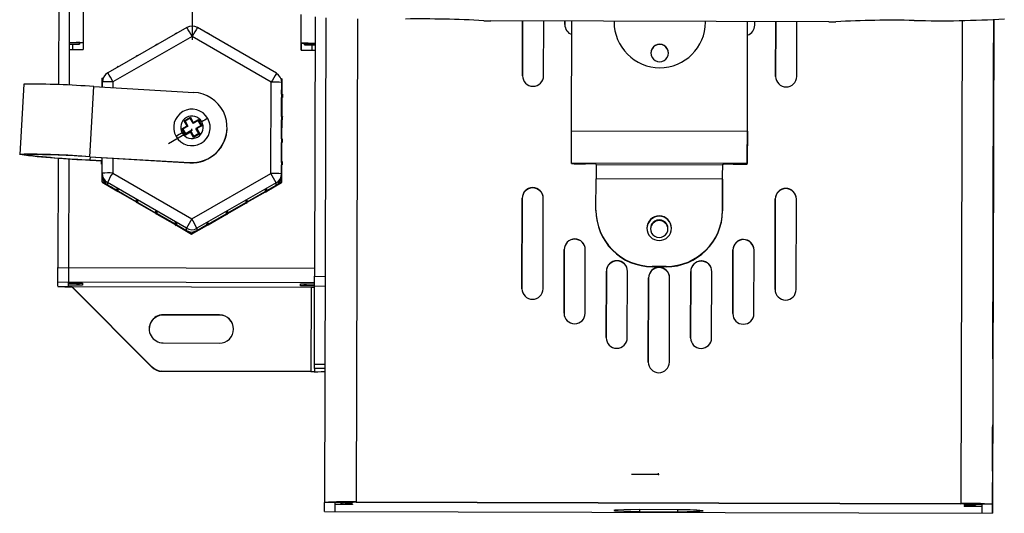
# Model space of a CAD drawing. Header units: millimetres. Extents: x -158 to 45, y -377 to 47.
# Tile 8 of 11: x -112 to 28, y -123 to -53. Entities that reach past the tile are written whole.
import ezdxf

# ---------------------------------------------------------------- set-up
doc = ezdxf.new("R2010")
doc.units = ezdxf.units.MM
doc.header["$PDSIZE"] = -1

msp = doc.modelspace()

# ---------------------------------------------------------------- linework, layer by layer
at = {"color": 7, "linetype": 'Continuous', "lineweight": 25}
for p, q in [((-106.6, -37.46), (-106.67, -62.03)), ((-105.11, -37.56), (-105.17, -62.1)), ((-103.13, -45.04), (-103.16, -57.03)), ((-72.16, -57.12), (-72.14, -52.01)), ((-70.15, -52.38), (-70.25, -89.28)), ((-68.65, -52.51), (-68.83, -121.47)), ((-64.15, -52.63), (-64.33, -121.37)), ((2.9, -53.08), (-45.19, -52.94)), ((-40.65, -52.96), (-40.67, -60.74)), ((-40.67, -60.74), (-40.65, -52.96)), ((-37.67, -60.75), (-37.65, -52.96)), ((-34.65, -52.97), (-34.65, -53.47)), ((-34.65, -53.47), (-34.65, -52.97)), ((-33.69, -68.56), (-33.65, -52.98)), ((-27.65, -52.99), (-27.65, -53.08)), ((-27.65, -52.99), (-27.65, -53.08)), ((-14.65, -53.12), (-14.65, -53.03)), ((-8.69, -68.69), (-8.65, -53.04)), ((-8.69, -68.63), (-8.65, -53.04)), ((-7.65, -53.55), (-7.65, -53.05)), ((-4.65, -53.05), (-4.67, -60.84)), ((-4.67, -60.84), (-4.65, -53.05)), ((-1.67, -60.84), (-1.65, -53.06)), ((21.85, -52.86), (21.66, -121.61)), ((26.35, -52.77), (26.16, -121.73)), ((26.35, -52.77), (26.17, -118.62)), ((26.35, -52.77), (26.31, -68.22)), ((26.31, -68.15), (26.35, -52.77)), ((26.35, -52.77), (26.31, -67.94)), ((26.31, -67.87), (26.35, -52.77)), ((-88.4, -53.87), (-99.67, -60.34)), ((-75.67, -60.4), (-86.9, -53.88)), ((-87.65, -55.14), (-98.92, -61.6)), ((-90.01, -54.73), (-89.83, -54.63)), ((-90.01, -54.73), (-89.98, -54.78)), ((-90.01, -54.8), (-90.01, -54.73)), ((-89.83, -54.63), (-89.8, -54.68)), ((-76.42, -61.67), (-87.65, -55.14)), ((-85.47, -54.64), (-85.5, -54.69)), ((-85.47, -54.64), (-85.3, -54.74)), ((-85.3, -54.74), (-85.33, -54.79)), ((-85.3, -54.74), (-85.3, -54.81)), ((-103.66, -56.08), (-105.16, -56.07)), ((-105.16, -56.07), (-105.16, -56.24)), ((-105.16, -56.24), (-103.66, -56.24)), ((-105.16, -56.24), (-103.66, -56.24)), ((-105.16, -56.24), (-105.16, -57.03)), ((-105.16, -57.03), (-103.16, -57.03)), ((-104.66, -56.24), (-104.66, -57.03)), ((-103.66, -56.08), (-103.66, -56.24)), ((-92.78, -56.32), (-92.61, -56.22)), ((-92.78, -56.39), (-92.78, -56.32)), ((-92.78, -56.32), (-92.75, -56.37)), ((-92.61, -56.22), (-92.58, -56.27)), ((-82.7, -56.25), (-82.73, -56.3)), ((-82.7, -56.25), (-82.53, -56.35)), ((-82.53, -56.35), (-82.56, -56.4)), ((-82.53, -56.35), (-82.53, -56.42)), ((-72.16, -56.15), (-72.16, -56.12)), ((-72.16, -56.15), (-72.16, -57.12)), ((-72.16, -57.12), (-70.16, -57.12)), ((-71.66, -56.17), (-70.16, -56.17)), ((-71.66, -56.33), (-71.66, -56.17)), ((-71.66, -56.33), (-70.16, -56.33)), ((-71.66, -56.33), (-70.16, -56.33)), ((-70.66, -56.33), (-70.66, -57.12)), ((-21.16, -56.26), (-21.16, -56.3)), ((26.27, -84.23), (26.34, -57.23)), ((26.34, -57.3), (26.27, -84.3)), ((-95.56, -57.91), (-95.38, -57.81)), ((-95.56, -57.98), (-95.56, -57.91)), ((-95.56, -57.91), (-95.53, -57.96)), ((-95.38, -57.81), (-95.36, -57.86)), ((-79.94, -57.86), (-79.97, -57.91)), ((-79.94, -57.86), (-79.76, -57.96)), ((-79.76, -57.96), (-79.79, -58.01)), ((-79.76, -57.96), (-79.76, -58.02)), ((26.27, -84.51), (26.34, -57.51)), ((26.34, -57.58), (26.27, -84.58)), ((-98.33, -59.5), (-98.16, -59.4)), ((-98.33, -59.57), (-98.33, -59.5)), ((-98.33, -59.5), (-98.3, -59.56)), ((-98.16, -59.4), (-98.13, -59.46)), ((-77.17, -59.46), (-77.2, -59.51)), ((-77.17, -59.46), (-77, -59.56)), ((-77, -59.56), (-77.03, -59.61)), ((-77, -59.56), (-77, -59.63)), ((-100.45, -62.36), (-100.44, -61.1)), ((-100.44, -61.1), (-100.24, -60.98)), ((-99.67, -60.34), (-99.67, -60.34)), ((-98.92, -61.6), (-98.92, -62.45)), ((-75.07, -61.07), (-74.9, -61.17)), ((-74.9, -61.17), (-74.9, -61.21)), ((-74.9, -63.35), (-74.9, -61.21)), ((-111.61, -61.95), (-112.19, -71.93)), ((-102.2, -72.27), (-101.63, -62.29)), ((-101.63, -62.29), (-87.4, -63.11)), ((-100.42, -62.36), (-100.42, -61.63)), ((-76.46, -74.65), (-76.42, -61.67)), ((-74.92, -61.7), (-74.96, -74.69)), ((-74.93, -63.35), (-74.92, -62.03)), ((-74.92, -62.03), (-74.92, -61.7)), ((-74.93, -63.35), (-74.93, -63.55)), ((-74.83, -63.35), (-74.93, -63.35)), ((-74.93, -63.55), (-74.93, -63.83)), ((-74.83, -63.55), (-74.93, -63.55)), ((-74.93, -66.54), (-74.93, -63.83)), ((-74.83, -63.83), (-74.93, -63.83)), ((-74.91, -66.54), (-74.9, -63.83)), ((-74.91, -66.54), (-74.9, -63.83)), ((-74.83, -63.35), (-74.83, -63.55)), ((-74.83, -63.63), (-74.83, -63.35)), ((-74.83, -63.55), (-74.83, -63.83)), ((-74.83, -63.83), (-74.83, -63.63)), ((-88.81, -67.17), (-87.91, -66.65)), ((-88.39, -67.89), (-88.81, -67.17)), ((-87.95, -66.79), (-88.67, -67.21)), ((-87.95, -66.8), (-88.67, -67.21)), ((-88.67, -67.21), (-88.26, -67.93)), ((-87.53, -67.51), (-87.95, -66.79)), ((-87.95, -66.8), (-87.95, -66.79)), ((-87.53, -67.52), (-87.95, -66.8)), ((-87.91, -66.65), (-87.5, -67.38)), ((-86.81, -67.1), (-87.53, -67.51)), ((-86.81, -67.11), (-87.53, -67.52)), ((-87.5, -67.38), (-86.77, -66.96)), ((-86.4, -67.82), (-86.81, -67.1)), ((-86.81, -67.11), (-86.81, -67.1)), ((-86.4, -67.83), (-86.81, -67.11)), ((-86.77, -66.96), (-86.26, -67.86)), ((-74.93, -66.54), (-74.94, -66.74)), ((-74.94, -66.74), (-74.94, -67.02)), ((-74.84, -66.75), (-74.94, -66.74)), ((-74.94, -69.74), (-74.94, -67.02)), ((-74.84, -67.03), (-74.94, -67.02)), ((-74.83, -66.55), (-74.93, -66.54)), ((-74.92, -69.74), (-74.91, -67.02)), ((-74.92, -69.74), (-74.91, -67.02)), ((-74.83, -66.55), (-74.84, -66.75)), ((-74.84, -66.83), (-74.83, -66.55)), ((-74.84, -66.75), (-74.84, -67.03)), ((-74.84, -67.03), (-74.84, -66.83)), ((-89.12, -68.3), (-88.39, -67.89)), ((-88.6, -69.2), (-89.12, -68.3)), ((-88.26, -67.93), (-88.98, -68.34)), ((-88.26, -67.94), (-88.98, -68.35)), ((-88.98, -68.34), (-88.57, -69.07)), ((-88.26, -67.94), (-88.26, -67.93)), ((-87.53, -67.52), (-87.53, -67.51)), ((-86.4, -67.82), (-87.12, -68.24)), ((-86.71, -68.96), (-87.12, -68.24)), ((-87.12, -68.25), (-87.12, -68.24)), ((-86.71, -68.96), (-87.12, -68.25)), ((-86.26, -67.86), (-86.98, -68.27)), ((-86.98, -68.27), (-86.57, -68.99)), ((-82.69, -68.14), (-82.69, -68.12)), ((-33.69, -68.56), (-8.69, -68.63)), ((-87.88, -68.79), (-88.6, -69.2)), ((-87.84, -68.65), (-88.57, -69.07)), ((-87.47, -69.51), (-87.88, -68.79)), ((-87.84, -68.65), (-87.43, -69.37)), ((-86.57, -68.99), (-87.47, -69.51)), ((-86.71, -68.96), (-87.43, -69.37)), ((-74.94, -69.74), (-74.94, -69.94)), ((-74.84, -69.74), (-74.94, -69.74)), ((-74.94, -69.94), (-74.94, -70.22)), ((-74.84, -69.94), (-74.94, -69.94)), ((-74.84, -69.74), (-74.84, -69.94)), ((-74.84, -70.02), (-74.84, -69.74)), ((-74.84, -69.94), (-74.84, -70.22)), ((-74.95, -72.94), (-74.94, -70.22)), ((-74.84, -70.22), (-74.94, -70.22)), ((-74.93, -73.08), (-74.92, -70.22)), ((-74.93, -72.94), (-74.92, -70.22)), ((-74.84, -70.22), (-74.84, -70.02)), ((-8.7, -70.81), (-8.7, -70.74)), ((-8.7, -73.31), (-8.7, -70.81)), ((-106.7, -72.45), (-106.74, -88.01)), ((-105.2, -72.55), (-105.24, -88.02)), ((-102.18, -72.3), (-102.21, -72.71)), ((-102.21, -72.71), (-100.48, -72.81)), ((-102.21, -72.74), (-100.48, -72.84)), ((-102.2, -72.27), (-87.98, -73.09)), ((-102.2, -72.29), (-87.98, -73.12)), ((-100.48, -72.87), (-100.47, -72.39)), ((-100.46, -74.62), (-100.45, -72.4)), ((-98.95, -72.48), (-98.96, -74.59)), ((-100.55, -73.07), (-100.55, -72.87)), ((-100.55, -72.87), (-100.45, -72.87)), ((-100.55, -73.07), (-100.45, -73.07)), ((-100.55, -73.35), (-100.55, -73.07)), ((-100.55, -73.35), (-100.45, -73.35)), ((-87.98, -73.12), (-87.98, -73.09)), ((-74.96, -75.02), (-74.95, -73.42)), ((-74.95, -72.94), (-74.95, -73.14)), ((-74.85, -72.94), (-74.95, -72.94)), ((-74.95, -73.14), (-74.95, -73.42)), ((-74.85, -73.14), (-74.95, -73.14)), ((-74.85, -73.42), (-74.95, -73.42)), ((-74.94, -75.95), (-74.93, -73.42)), ((-74.85, -72.94), (-74.85, -73.14)), ((-74.85, -73.22), (-74.85, -72.94)), ((-74.85, -73.14), (-74.85, -73.42)), ((-74.85, -73.42), (-74.85, -73.22)), ((-8.7, -73.24), (-33.7, -73.17)), ((-33.7, -73.24), (-33.7, -73.17)), ((-32.2, -73.28), (-31.7, -73.28)), ((-30.2, -73.38), (-30.2, -73.32)), ((-30.2, -73.38), (-12.2, -73.42)), ((-12.2, -73.37), (-12.2, -73.42)), ((-10.7, -73.34), (-10.2, -73.34)), ((-8.7, -73.31), (-8.7, -73.24)), ((26.23, -99.21), (26.3, -73.87)), ((26.3, -73.94), (26.23, -99.28)), ((26.23, -99.49), (26.3, -74.15)), ((26.29, -74.22), (26.23, -99.56)), ((-100.46, -74.95), (-100.46, -74.62)), ((-98.96, -74.59), (-87.72, -81.11)), ((-87.72, -81.11), (-76.46, -74.65)), ((-74.96, -74.69), (-74.96, -75.02)), ((-30.22, -79.85), (-30.21, -75.42)), ((-12.21, -75.47), (-30.21, -75.42)), ((-12.21, -75.47), (-12.22, -79.89)), ((-12.22, -79.95), (-12.21, -75.53)), ((-100.48, -75.85), (-100.48, -75.88)), ((-100.48, -75.88), (-98.38, -77.1)), ((-88.48, -82.45), (-99.71, -75.92)), ((-99.71, -75.92), (-99.71, -76.25)), ((-99.71, -76.25), (-98.38, -77.02)), ((-98.38, -76.86), (-98.33, -76.77)), ((-98.21, -76.96), (-98.38, -76.86)), ((-98.38, -76.86), (-98.38, -77.14)), ((-98.16, -76.87), (-98.33, -76.77)), ((-98.21, -76.96), (-98.16, -76.87)), ((-98.21, -77.24), (-98.21, -76.96)), ((-98.16, -77.15), (-98.16, -76.87)), ((-75.71, -75.99), (-86.98, -82.45)), ((-77.09, -76.83), (-77.27, -76.93)), ((-77.27, -76.93), (-77.27, -77.21)), ((-77.22, -77.01), (-77.27, -76.93)), ((-77.04, -76.91), (-77.22, -77.01)), ((-77.22, -77.01), (-77.22, -77.29)), ((-77.04, -76.91), (-77.09, -76.83)), ((-77.05, -77.16), (-74.94, -75.95)), ((-77.05, -77.19), (-77.04, -76.91)), ((-77.04, -77.08), (-75.71, -76.31)), ((-75.71, -76.31), (-75.71, -75.99)), ((-74.94, -75.92), (-75.53, -76.26)), ((-74.94, -75.92), (-74.94, -75.95)), ((-39.21, -76.71), (-39.21, -76.67)), ((-3.21, -76.81), (-3.21, -76.77)), ((-98.38, -77.14), (-98.21, -77.24)), ((-98.21, -77.24), (-98.16, -77.15)), ((-98.2, -77.21), (-95.62, -78.71)), ((-97.33, -77.66), (-98.17, -77.17)), ((-98.16, -77.15), (-95.61, -78.63)), ((-97.33, -77.66), (-95.61, -78.66)), ((-95.61, -78.46), (-95.56, -78.38)), ((-95.39, -78.48), (-95.56, -78.38)), ((-79.87, -78.42), (-80.04, -78.52)), ((-79.82, -78.51), (-79.87, -78.42)), ((-79.82, -78.67), (-77.27, -77.21)), ((-79.82, -78.75), (-77.23, -77.27)), ((-79.82, -78.7), (-78.1, -77.71)), ((-77.25, -77.23), (-78.1, -77.71)), ((-77.22, -77.29), (-77.27, -77.21)), ((-77.22, -77.29), (-77.05, -77.19)), ((-40.72, -78.17), (-40.75, -91.05)), ((-40.75, -91.05), (-40.72, -78.2)), ((-40.72, -78.2), (-40.72, -78.17)), ((-37.75, -91.06), (-37.72, -78.18)), ((-37.72, -78.21), (-37.72, -78.18)), ((-4.72, -78.27), (-4.75, -91.15)), ((-4.75, -91.15), (-4.72, -78.3)), ((-4.72, -78.3), (-4.72, -78.27)), ((-1.75, -91.16), (-1.72, -78.28)), ((-1.72, -78.31), (-1.72, -78.28)), ((-95.61, -78.46), (-95.62, -78.74)), ((-95.62, -78.74), (-95.44, -78.84)), ((-95.44, -78.56), (-95.61, -78.46)), ((-95.44, -78.56), (-95.39, -78.48)), ((-95.44, -78.84), (-95.44, -78.56)), ((-95.44, -78.84), (-95.39, -78.76)), ((-95.43, -78.82), (-92.85, -80.32)), ((-95.4, -78.78), (-92.85, -80.26)), ((-95.39, -78.76), (-95.39, -78.48)), ((-95.39, -78.76), (-92.85, -80.24)), ((-82.6, -80.26), (-80.04, -78.8)), ((-82.6, -80.29), (-80.03, -78.82)), ((-82.6, -80.35), (-80.01, -78.86)), ((-80.04, -78.52), (-80.04, -78.8)), ((-79.99, -78.61), (-80.04, -78.52)), ((-79.99, -78.89), (-80.04, -78.8)), ((-79.82, -78.51), (-79.99, -78.61)), ((-79.99, -78.61), (-79.99, -78.89)), ((-79.99, -78.89), (-79.82, -78.79)), ((-79.82, -78.79), (-79.82, -78.51)), ((-92.85, -80.07), (-92.8, -79.98)), ((-92.67, -80.17), (-92.85, -80.07)), ((-92.85, -80.07), (-92.85, -80.35)), ((-92.85, -80.35), (-92.68, -80.45)), ((-92.62, -80.08), (-92.8, -79.98)), ((-92.68, -80.45), (-92.67, -80.17)), ((-92.68, -80.45), (-92.63, -80.36)), ((-92.67, -80.17), (-92.62, -80.08)), ((-92.66, -80.43), (-90.08, -81.93)), ((-92.64, -80.39), (-90.89, -81.4)), ((-92.63, -80.36), (-92.62, -80.08)), ((-92.63, -80.36), (-90.08, -81.84)), ((-85.37, -81.86), (-82.82, -80.39)), ((-85.37, -81.94), (-82.78, -80.45)), ((-84.56, -81.42), (-82.81, -80.41)), ((-82.65, -80.01), (-82.82, -80.11)), ((-82.82, -80.11), (-82.82, -80.39)), ((-82.77, -80.2), (-82.82, -80.11)), ((-82.77, -80.48), (-82.82, -80.39)), ((-82.6, -80.1), (-82.77, -80.2)), ((-82.77, -80.2), (-82.77, -80.48)), ((-82.77, -80.48), (-82.6, -80.38)), ((-82.6, -80.1), (-82.65, -80.01)), ((-82.6, -80.38), (-82.6, -80.1)), ((-30.22, -79.9), (-30.22, -79.85)), ((-12.22, -79.89), (-12.22, -79.95)), ((-90.08, -81.87), (-90.89, -81.4)), ((-90.08, -81.68), (-90.03, -81.59)), ((-89.91, -81.78), (-90.08, -81.68)), ((-90.08, -81.68), (-90.08, -81.96)), ((-90.08, -81.96), (-89.91, -82.06)), ((-89.86, -81.69), (-90.03, -81.59)), ((-89.91, -81.78), (-89.86, -81.69)), ((-89.91, -82.06), (-89.91, -81.78)), ((-89.91, -82.06), (-89.86, -81.97)), ((-89.89, -82.03), (-87.73, -83.29)), ((-89.86, -81.97), (-89.86, -81.69)), ((-89.86, -81.97), (-88.48, -82.77)), ((-88.48, -82.77), (-88.48, -82.45)), ((-87.73, -83.29), (-85.56, -82.05)), ((-86.98, -82.78), (-85.6, -81.98)), ((-86.98, -82.45), (-86.98, -82.78)), ((-85.59, -81.7), (-85.6, -81.98)), ((-85.55, -82.07), (-85.6, -81.98)), ((-85.42, -81.6), (-85.59, -81.7)), ((-85.54, -81.79), (-85.59, -81.7)), ((-85.54, -81.79), (-85.55, -82.07)), ((-85.55, -82.07), (-85.37, -81.97)), ((-85.37, -81.69), (-85.54, -81.79)), ((-85.37, -81.69), (-85.42, -81.6)), ((-84.56, -81.42), (-85.37, -81.89)), ((-85.37, -81.97), (-85.37, -81.69)), ((-21.22, -81.36), (-21.22, -81.25)), ((-87.73, -83.26), (-87.73, -83.29)), ((-33.23, -84), (-33.23, -83.97)), ((-9.23, -84.07), (-9.23, -84.04)), ((-34.74, -85.46), (-34.76, -94.53)), ((-34.76, -94.53), (-34.74, -85.5)), ((-34.74, -85.5), (-34.74, -85.46)), ((-31.76, -94.54), (-31.74, -85.47)), ((-31.74, -85.51), (-31.74, -85.47)), ((-10.74, -85.53), (-10.76, -94.6)), ((-10.76, -94.6), (-10.74, -85.57)), ((-10.74, -85.57), (-10.74, -85.53)), ((-7.76, -94.61), (-7.74, -85.54)), ((-7.74, -85.57), (-7.74, -85.54)), ((-106.74, -88.01), (-70.24, -88.11)), ((-27.24, -87.1), (-27.24, -87.06)), ((-20.24, -87.87), (-22.24, -87.87)), ((-22.24, -87.87), (-22.24, -87.92)), ((-20.24, -87.93), (-22.24, -87.92)), ((-21.24, -88.04), (-21.24, -88)), ((-20.24, -87.93), (-20.24, -87.87)), ((-15.24, -87.13), (-15.24, -87.1)), ((-70.25, -89.28), (-68.75, -89.29)), ((-28.74, -88.56), (-28.77, -98.01)), ((-28.77, -98.01), (-28.74, -88.59)), ((-28.74, -88.59), (-28.74, -88.56)), ((-25.77, -98.02), (-25.74, -88.57)), ((-25.74, -88.6), (-25.74, -88.57)), ((-22.75, -89.5), (-22.78, -101.49)), ((-22.78, -101.49), (-22.75, -89.53)), ((-22.75, -89.53), (-22.75, -89.5)), ((-19.78, -101.5), (-19.75, -89.5)), ((-19.75, -89.54), (-19.75, -89.5)), ((-16.74, -88.59), (-16.77, -98.05)), ((-16.77, -98.05), (-16.74, -88.63)), ((-16.74, -88.63), (-16.74, -88.59)), ((-13.77, -98.05), (-13.74, -88.6)), ((-13.74, -88.64), (-13.74, -88.6)), ((-106.75, -90.06), (-70.25, -90.16)), ((-106.75, -90.71), (-106.75, -90.06)), ((-106.75, -90.71), (-105.25, -90.72)), ((-105.25, -90.72), (-105.25, -90.06)), ((-105.25, -90.25), (-103.25, -90.26)), ((-105.25, -90.53), (-105.25, -90.25)), ((-103.25, -90.54), (-105.25, -90.53)), ((-104.75, -90.73), (-70.75, -90.82)), ((-104.75, -90.73), (-104.75, -90.77)), ((-104.75, -90.73), (-93.37, -102.17)), ((-93.37, -102.21), (-104.75, -90.77)), ((-103.55, -90.26), (-103.25, -90.28)), ((-103.25, -90.26), (-103.25, -90.54)), ((-72.25, -90.34), (-70.25, -90.35)), ((-72.25, -90.62), (-72.25, -90.34)), ((-72.25, -90.34), (-72.25, -90.36)), ((-72.25, -90.36), (-71.94, -90.34)), ((-72.25, -90.62), (-72.25, -90.6)), ((-70.25, -90.63), (-72.25, -90.62)), ((-70.75, -90.82), (-70.78, -102.82)), ((-70.28, -101.79), (-70.25, -90.71)), ((-68.75, -90.72), (-70.25, -90.71)), ((26.23, -99.07), (26.25, -90.23)), ((26.25, -90.3), (26.23, -99.14)), ((26.23, -99.35), (26.25, -90.51)), ((26.25, -90.58), (26.23, -99.42)), ((-83.76, -94.79), (-91.76, -94.76)), ((-91.76, -94.8), (-91.76, -94.76)), ((-83.76, -94.82), (-91.76, -94.8)), ((-83.76, -94.82), (-83.76, -94.79)), ((-91.77, -98.76), (-83.77, -98.79)), ((-93.37, -102.21), (-93.37, -102.17)), ((-70.28, -101.79), (-68.78, -101.79)), ((-91.96, -102.76), (-91.96, -102.8)), ((-70.78, -102.82), (-91.96, -102.76)), ((-91.96, -102.8), (-70.78, -102.85)), ((-70.28, -102.41), (-70.28, -102.81)), ((-68.78, -102.41), (-70.28, -102.41)), ((-68.84, -122.75), (-68.83, -121.47)), ((-67.34, -121.47), (-68.83, -121.47)), ((-67.34, -122.76), (-67.34, -121.47)), ((-64.84, -121.49), (-67.34, -121.48)), ((-67.34, -121.74), (-67.34, -121.48)), ((-64.84, -121.75), (-67.34, -121.74)), ((-65.84, -121.52), (-65.84, -121.71)), ((-64.84, -121.52), (-65.84, -121.52)), ((-64.84, -121.71), (-65.84, -121.71)), ((-64.84, -121.49), (-64.84, -121.52)), ((-64.84, -121.71), (-64.84, -121.75)), ((-64.33, -121.37), (21.66, -121.61)), ((-64.33, -121.37), (-64.33, -121.41)), ((-64.33, -121.41), (21.66, -121.64)), ((21.66, -121.64), (21.66, -121.61)), ((22.16, -121.73), (24.66, -121.73)), ((22.16, -121.73), (22.16, -121.76)), ((22.16, -121.76), (22.16, -121.73)), ((22.16, -121.76), (23.16, -121.77)), ((23.16, -121.95), (23.16, -121.77)), ((24.66, -121.72), (24.66, -123.01)), ((24.66, -121.73), (24.66, -121.72)), ((26.16, -121.73), (24.66, -121.72)), ((26.16, -121.73), (26.16, -123.01)), ((-68.84, -122.75), (26.16, -123.01)), ((-68.84, -122.75), (26.16, -123.01)), ((-18.64, -122.51), (-24.03, -122.49)), ((-24.03, -122.49), (-24.03, -122.76)), ((-24.03, -122.76), (-18.64, -122.78)), ((-18.64, -122.51), (-18.64, -122.78)), ((22.16, -121.95), (23.16, -121.95)), ((22.16, -121.95), (22.16, -121.98)), ((22.16, -121.98), (22.16, -121.95)), ((22.16, -121.98), (24.66, -121.99))]:
    msp.add_line(p, q, dxfattribs=at)
at = {"color": 7, "linetype": 'Continuous'}
for p, q in [((-87.64, -51.11), (-87.65, -54.98)), ((-87.64, -51.78), (-87.65, -55.65)), ((-87.69, -68.49), (-91.04, -70.41)), ((-87.69, -68.49), (-87.69, -68.31)), ((-21.32, -117.49), (-25.19, -117.48)), ((-21.32, -117.49), (-21.32, -117.31))]:
    msp.add_line(p, q, dxfattribs=at)
at = {"color": 7, "linetype": 'Continuous', "lineweight": 25, "flags": 128}
for points in [[(-105.14, -49.37), (-105.14, -49.49), (-105.14, -49.87), (-105.14, -50.44), (-105.14, -51.13), (-105.14, -51.82), (-105.15, -52.41), (-105.15, -52.81), (-105.15, -52.97)], [(26.35, -52.77), (26.35, -52.95), (26.35, -53.05), (26.35, -52.92), (26.35, -52.77)], [(26.34, -57.23), (26.34, -56.66), (26.34, -56.18), (26.35, -55.87), (26.35, -55.77), (26.35, -55.9), (26.34, -56.23), (26.34, -56.73), (26.34, -57.3)], [(-103.66, -56.24), (-103.66, -56.23), (-103.66, -56.17), (-103.66, -56.09), (-103.66, -56.08)], [(26.34, -57.51), (26.34, -56.94), (26.34, -56.46), (26.34, -56.15), (26.34, -56.05), (26.34, -56.18), (26.34, -56.51), (26.34, -57.01), (26.34, -57.58)], [(-33.7, -73.17), (-33.7, -73.06), (-33.7, -72.79), (-33.7, -72.35), (-33.7, -71.78), (-33.7, -71.08), (-33.69, -70.29), (-33.69, -69.44), (-33.69, -68.56)], [(26.31, -67.94), (26.31, -68.51), (26.31, -68.99), (26.31, -69.31), (26.31, -69.41), (26.31, -69.28), (26.31, -68.94), (26.31, -68.45), (26.31, -67.87)], [(26.31, -68.22), (26.31, -68.79), (26.31, -69.27), (26.31, -69.59), (26.31, -69.69), (26.31, -69.56), (26.31, -69.22), (26.31, -68.73), (26.31, -68.15)], [(-8.69, -68.63), (-8.69, -69.51), (-8.69, -70.36), (-8.7, -71.15), (-8.7, -71.84), (-8.7, -72.42), (-8.7, -72.85), (-8.7, -73.13), (-8.7, -73.24)], [(-8.7, -70.74), (-8.7, -70.69), (-8.7, -70.57), (-8.69, -70.37), (-8.69, -70.12), (-8.69, -69.81), (-8.69, -69.46), (-8.69, -69.08), (-8.69, -68.69)], [(26.3, -74.15), (26.3, -73.58), (26.3, -73.1), (26.3, -72.79), (26.3, -72.69), (26.3, -72.81), (26.3, -73.15), (26.3, -73.64), (26.29, -74.22)], [(26.3, -73.87), (26.3, -73.3), (26.3, -72.82), (26.3, -72.51), (26.3, -72.41), (26.3, -72.53), (26.3, -72.87), (26.3, -73.36), (26.3, -73.94)], [(-30.2, -73.38), (-30.2, -73.42), (-30.2, -73.55), (-30.2, -73.74), (-30.2, -73.99), (-30.21, -74.3), (-30.21, -74.65), (-30.21, -75.03), (-30.21, -75.42)], [(-12.21, -75.53), (-12.21, -74.65), (-12.2, -73.8), (-12.2, -73.33)], [(-12.21, -75.47), (-12.21, -75.08), (-12.21, -74.7), (-12.21, -74.35), (-12.2, -74.04), (-12.2, -73.79), (-12.2, -73.6), (-12.2, -73.47), (-12.2, -73.42)], [(26.27, -84.3), (26.27, -84.87), (26.26, -85.35), (26.26, -85.66), (26.26, -85.76), (26.26, -85.63), (26.26, -85.3), (26.27, -84.8), (26.27, -84.23)], [(26.27, -84.58), (26.27, -85.15), (26.26, -85.63), (26.26, -85.94), (26.26, -86.04), (26.26, -85.91), (26.26, -85.58), (26.27, -85.08), (26.27, -84.51)], [(-106.75, -90.06), (-106.75, -90.01), (-106.75, -89.89), (-106.75, -89.7), (-106.75, -89.44), (-106.75, -89.13), (-106.75, -88.78), (-106.74, -88.4), (-106.74, -88.01)], [(-105.24, -88.02), (-105.24, -88.41), (-105.25, -88.79), (-105.25, -89.14), (-105.25, -89.45), (-105.25, -89.7), (-105.25, -89.89), (-105.25, -90.02), (-105.25, -90.06)], [(-105.24, -88.02), (-105.24, -88.41), (-105.25, -88.79), (-105.25, -89.14), (-105.25, -89.45), (-105.25, -89.7), (-105.25, -89.89), (-105.25, -90.02), (-105.25, -90.06)], [(-70.25, -90.71), (-70.25, -90.56), (-70.25, -90.4), (-70.25, -90.23), (-70.25, -90.05), (-70.25, -89.87), (-70.25, -89.68), (-70.25, -89.48), (-70.25, -89.28)], [(26.25, -90.23), (26.25, -89.65), (26.25, -89.18), (26.25, -88.86), (26.26, -88.76), (26.25, -88.89), (26.25, -89.23), (26.25, -89.72), (26.25, -90.3)], [(26.25, -90.51), (26.25, -89.93), (26.25, -89.46), (26.25, -89.14), (26.25, -89.04), (26.25, -89.17), (26.25, -89.51), (26.25, -90), (26.25, -90.58)], [(26.23, -97.09), (26.23, -96.92), (26.23, -96.4), (26.24, -95.57), (26.24, -94.56), (26.24, -93.46), (26.25, -92.43), (26.25, -91.57), (26.25, -91), (26.25, -90.79)], [(26.25, -90.79), (26.25, -90.95), (26.25, -91.48), (26.25, -92.3), (26.24, -93.32), (26.24, -94.41), (26.24, -95.45), (26.23, -96.3), (26.23, -96.87), (26.23, -97.09)], [(26.23, -99.14), (26.23, -99.71), (26.22, -100.19), (26.22, -100.51), (26.22, -100.61), (26.22, -100.48), (26.22, -100.14), (26.23, -99.65), (26.23, -99.07)], [(26.23, -99.28), (26.22, -99.85), (26.22, -100.33), (26.22, -100.65), (26.22, -100.75), (26.22, -100.62), (26.22, -100.28), (26.22, -99.79), (26.23, -99.21)], [(26.23, -99.42), (26.22, -99.99), (26.22, -100.47), (26.22, -100.79), (26.22, -100.89), (26.22, -100.76), (26.22, -100.42), (26.22, -99.93), (26.23, -99.35)], [(26.23, -99.56), (26.22, -100.13), (26.22, -100.61), (26.22, -100.93), (26.22, -101.03), (26.22, -100.9), (26.22, -100.56), (26.22, -100.07), (26.23, -99.49)], [(-70.28, -102.41), (-70.28, -102.39), (-70.28, -102.36), (-70.28, -102.31), (-70.28, -102.24), (-70.28, -102.15), (-70.28, -102.05), (-70.28, -101.93), (-70.28, -101.79)], [(26.18, -117.02), (26.18, -116.85), (26.18, -116.33), (26.18, -115.51), (26.18, -114.49), (26.19, -113.39), (26.19, -112.36), (26.19, -111.5), (26.19, -110.94), (26.19, -110.72)], [(26.19, -110.72), (26.19, -110.88), (26.19, -111.41), (26.19, -112.23), (26.19, -113.25), (26.18, -114.34), (26.18, -115.38), (26.18, -116.23), (26.18, -116.8), (26.18, -117.02)], [(26.16, -123.01), (26.16, -122.94), (26.16, -122.71), (26.16, -122.31), (26.16, -121.77), (26.17, -121.1), (26.17, -120.33), (26.17, -119.49), (26.17, -118.62)], [(-66.16, -121.49), (-66.13, -121.49), (-65.84, -121.52)], [(23.16, -121.77), (23.46, -121.74), (23.49, -121.73)], [(-24.03, -122.49), (-25.25, -122.51), (-26.28, -122.53), (-27.05, -122.55), (-27.53, -122.58), (-27.69, -122.62), (-27.53, -122.65), (-27.05, -122.68), (-26.28, -122.71), (-25.26, -122.74), (-24.03, -122.76)]]:
    msp.add_lwpolyline(points, dxfattribs=at)
at = {"color": 7, "linetype": 'Continuous', "lineweight": 25}
for centre, radius, start, end in [((-54.97, -201.53), 148.87, 86.6178, 90.8998), ((-45.38, -39.86), 13.08, 266.4416, 270.8046), ((-21.15, -53.1), 6.5, 179.8508, 269.8508), ((-21.15, -53.1), 6.5, 269.8352, 359.8352), ((3.15, -39.99), 13.08, 268.8814, 273.2445), ((11.86, -201.71), 148.87, 88.7862, 93.0683), ((18.88, 89.34), 142.26, 268.4456, 273.6185), ((-87.65, -55.18), 1.5, 59.8506, 119.8354), ((-114.62, -70.18), 30.87, 29.154, 31.882), ((-60.79, -70.32), 30.86, 147.8031, 150.5323), ((-33.15, -53.48), 1.5, 179.8489, 250.3783), ((-9.15, -53.54), 1.5, 289.3035, 359.8371), ((-103.71, -77.5), 21.47, 88.5096, 93.849), ((-103.3, -61.43), 5.37, 88.5096, 93.849), ((-71.71, -77.59), 21.48, 85.837, 91.1764), ((-72.05, -61.52), 5.37, 85.837, 91.1764), ((-21.16, -57.51), 1.25, 89.8305, 269.8555), ((-21.16, -57.54), 1.25, 89.834, 179.8442), ((-21.16, -57.51), 1.25, 269.8305, 89.8555), ((-21.16, -57.54), 1.25, 359.8586, 89.8508), ((-98.92, -61.64), 1.5, 119.8324, 179.8401), ((-99.34, -77.7), 16.11, 88.5096, 93.849), ((-125.88, -76.64), 30.87, 29.154, 31.882), ((-49.55, -76.85), 30.86, 147.8031, 150.5323), ((-76.42, -61.7), 1.5, 359.8459, 59.8536), ((-39.17, -60.74), 1.5, 179.8556, 359.8305), ((-3.17, -60.84), 1.5, 179.8556, 359.8305), ((-110.31, -168.97), 107.03, 85.3474, 90.6971), ((-76.09, -77.77), 16.11, 85.837, 91.1764), ((-87.69, -68.1), 5, 266.6721, 86.697), ((-87.69, -68.1), 2.6, 29.8425, 209.83), ((-87.69, -68.1), 2.6, 209.8425, 29.83), ((-87.69, -68.08), 1.6, 29.8425, 209.83), ((-80.18, -77.45), 11.86, 116.2775, 121.0526), ((-87.69, -68.08), 1.6, 209.8425, 29.83), ((-87.69, -68.13), 5, 266.6785, 359.8422), ((-82.86, -80.21), 12.93, 118.7376, 123.2233), ((-110.89, -178.95), 107.03, 85.3474, 90.6971), ((-98.45, 35.25), 108.05, 262.6972, 268.0102), ((-110.02, -168.3), 96.33, 85.3474, 90.6971), ((-98.83, 24.47), 97.24, 262.6972, 268.0102), ((-32.53, -57.17), 16.11, 265.837, 271.1764), ((-31.37, -89.38), 16.11, 85.837, 91.1764), ((-11.12, -89.44), 16.11, 88.5096, 93.849), ((-9.78, -57.24), 16.11, 268.5096, 273.849), ((-99.38, -90.69), 16.11, 88.5096, 93.849), ((-98.96, -74.63), 1.5, 179.8459, 239.8536), ((-98.96, -74.95), 1.5, 179.8459, 239.8536), ((-69.25, -92.28), 34.58, 149.224, 151.7594), ((-106.28, -92.19), 34.6, 27.9275, 30.4618), ((-76.13, -90.76), 16.11, 85.837, 91.1764), ((-76.46, -74.69), 1.5, 299.8324, 359.8401), ((-76.46, -75.01), 1.5, 299.8324, 359.8401), ((-39.22, -78.17), 1.5, 89.8352, 179.8352), ((-39.22, -78.21), 1.5, 89.8352, 179.8352), ((-39.22, -78.17), 1.5, 359.8508, 89.8508), ((-39.22, -78.21), 1.5, 359.8508, 89.8508), ((-3.22, -78.27), 1.5, 89.8352, 179.8352), ((-3.22, -78.31), 1.5, 89.8352, 179.8352), ((-3.22, -78.27), 1.5, 359.8508, 89.8508), ((-3.22, -78.31), 1.5, 359.8508, 89.8508), ((-58.01, -98.81), 34.58, 149.224, 151.7594), ((-117.55, -98.65), 34.6, 27.9275, 30.4618), ((-22.22, -79.87), 8, 179.8508, 269.8508), ((-22.22, -79.92), 8, 179.8508, 269.8508), ((-21.23, -82.44), 1.75, 359.8556, 179.8305), ((-21.23, -82.5), 1.75, 359.8556, 179.8305), ((-20.22, -79.87), 8, 269.8352, 359.8352), ((-20.22, -79.93), 8, 269.8352, 359.8352), ((-87.72, -81.15), 1.5, 239.8506, 299.8354), ((-21.23, -82.44), 1.75, 179.8556, 359.8305), ((-21.23, -82.5), 1.25, 89.8305, 269.8555), ((-21.23, -82.61), 1.25, 89.8354, 177.4357), ((-21.23, -82.5), 1.25, 269.8305, 89.8555), ((-21.23, -82.61), 1.25, 2.2659, 89.8506), ((-87.73, -81.48), 1.5, 239.8506, 299.8354), ((-33.24, -85.47), 1.5, 89.8352, 179.8352), ((-33.24, -85.5), 1.5, 89.8352, 179.8352), ((-33.24, -85.47), 1.5, 359.8508, 89.8508), ((-33.24, -85.5), 1.5, 359.8508, 89.8508), ((-9.24, -85.54), 1.5, 89.8352, 179.8352), ((-9.24, -85.57), 1.5, 89.8352, 179.8352), ((-9.24, -85.54), 1.5, 359.8508, 89.8508), ((-9.24, -85.57), 1.5, 359.8508, 89.8508), ((-27.24, -88.56), 1.5, 89.8352, 179.8352), ((-27.24, -88.6), 1.5, 89.8352, 179.8352), ((-27.24, -88.56), 1.5, 359.8508, 89.8508), ((-27.24, -88.6), 1.5, 359.8508, 89.8508), ((-21.25, -89.5), 1.5, 89.8352, 179.8352), ((-21.25, -89.54), 1.5, 89.8352, 179.8352), ((-21.25, -89.5), 1.5, 359.8508, 89.8508), ((-21.25, -89.54), 1.5, 359.8508, 89.8508), ((-15.25, -88.6), 1.5, 89.8352, 179.8352), ((-15.25, -88.63), 1.5, 89.8352, 179.8352), ((-15.24, -88.6), 1.5, 359.8508, 89.8508), ((-15.24, -88.63), 1.5, 359.8508, 89.8508), ((-105.19, -69.29), 21.48, 265.837, 271.1764), ((-104.86, -85.36), 5.37, 265.837, 271.1764), ((-103.24, -88.51), 2, 240.5031, 269.8435), ((-72.24, -88.6), 2, 269.8425, 299.1829), ((-70.61, -85.46), 5.37, 268.5096, 273.849), ((-39.25, -91.06), 1.5, 179.8556, 359.8305), ((-3.25, -91.16), 1.5, 179.8556, 359.8305), ((-91.77, -96.76), 2, 89.8305, 269.8555), ((-91.77, -96.8), 2, 89.8326, 179.8456), ((-83.77, -96.79), 2, 359.8508, 89.8508), ((-83.77, -96.82), 2, 359.8508, 89.8508), ((-33.26, -94.54), 1.5, 179.8556, 359.8305), ((-9.26, -94.6), 1.5, 179.8556, 359.8305), ((-83.77, -96.79), 2, 269.8352, 359.8352), ((-27.27, -98.02), 1.5, 179.8556, 359.8305), ((-15.27, -98.05), 1.5, 179.8556, 359.8305), ((-91.95, -100.76), 2, 224.8527, 269.8444), ((-91.95, -100.8), 2, 224.8527, 269.8444), ((-21.28, -101.5), 1.5, 179.8556, 359.8305), ((-70.23, -81.39), 21.47, 268.5096, 273.849), ((-70.64, -97.45), 5.37, 268.5096, 273.849), ((-65.59, -169.68), 48.32, 88.5096, 93.849), ((-65.17, -153.61), 32.21, 88.5096, 93.849), ((-65.83, -120.21), 1.5, 238.3048, 269.8435), ((22.66, -169.92), 48.32, 85.837, 91.1764), ((22.33, -153.85), 32.21, 85.837, 91.1764), ((23.17, -120.45), 1.5, 269.8425, 301.3812), ((-18.06, -154.09), 31.59, 84.422, 91.0613), ((-17.89, -91.2), 31.58, 268.6247, 275.2641)]:
    msp.add_arc(centre, radius, start, end, dxfattribs=at)
for points, knots in [([(-74.9, -61.17), (-74.9, -61.75), (-74.9, -62.46), (-74.9, -63.21), (-74.9, -63.35)], [0, 0, 0, 0, 0.820973, 1, 1, 1, 1]), ([(-88.67, -67.21), (-88.67, -67.21), (-88.68, -67.21), (-88.69, -67.2), (-88.72, -67.19), (-88.76, -67.18), (-88.79, -67.17), (-88.81, -67.17)], [0, 0, 0, 0, 0.146754, 0.316126, 0.510248, 0.757793, 1, 1, 1, 1]), ([(-87.95, -66.79), (-87.95, -66.79), (-87.95, -66.79), (-87.94, -66.77), (-87.94, -66.74), (-87.92, -66.7), (-87.92, -66.67), (-87.91, -66.65)], [0, 0, 0, 0, 0.1467542, 0.3161257, 0.5102478, 0.7577933, 1, 1, 1, 1]), ([(-86.81, -67.1), (-86.81, -67.1), (-86.81, -67.1), (-86.81, -67.08), (-86.8, -67.05), (-86.79, -67.01), (-86.78, -66.98), (-86.77, -66.96)], [0, 0, 0, 0, 0.1467542, 0.3161257, 0.5102478, 0.7577933, 1, 1, 1, 1]), ([(-89.12, -68.3), (-89.1, -68.31), (-89.06, -68.32), (-89.02, -68.33), (-88.99, -68.34), (-88.98, -68.34), (-88.98, -68.34), (-88.98, -68.34)], [0, 0, 0, 0, 0.3101202, 0.6161208, 0.7588957, 0.8860224, 1, 1, 1, 1]), ([(-88.39, -67.89), (-88.37, -67.9), (-88.34, -67.91), (-88.29, -67.92), (-88.27, -67.92), (-88.26, -67.93), (-88.26, -67.93), (-88.26, -67.93)], [0, 0, 0, 0, 0.3101202, 0.6161208, 0.7588957, 0.8860224, 1, 1, 1, 1]), ([(-87.53, -67.51), (-87.53, -67.51), (-87.53, -67.51), (-87.53, -67.49), (-87.52, -67.46), (-87.51, -67.42), (-87.5, -67.39), (-87.5, -67.38)], [0, 0, 0, 0, 0.146754, 0.316126, 0.510248, 0.757793, 1, 1, 1, 1]), ([(-87.12, -68.24), (-87.12, -68.24), (-87.12, -68.24), (-87.1, -68.24), (-87.07, -68.25), (-87.03, -68.26), (-87, -68.27), (-86.98, -68.27)], [0, 0, 0, 0, 0.146754, 0.316126, 0.510248, 0.757793, 1, 1, 1, 1]), ([(-86.4, -67.82), (-86.4, -67.82), (-86.39, -67.82), (-86.38, -67.83), (-86.35, -67.84), (-86.31, -67.85), (-86.28, -67.85), (-86.26, -67.86)], [0, 0, 0, 0, 0.146754, 0.316126, 0.510248, 0.757793, 1, 1, 1, 1]), ([(-88.6, -69.2), (-88.6, -69.18), (-88.59, -69.14), (-88.58, -69.1), (-88.57, -69.08), (-88.57, -69.07), (-88.57, -69.07), (-88.57, -69.07)], [0, 0, 0, 0, 0.31012, 0.616121, 0.758896, 0.886022, 1, 1, 1, 1]), ([(-87.88, -68.79), (-87.87, -68.77), (-87.86, -68.73), (-87.85, -68.69), (-87.85, -68.66), (-87.84, -68.65), (-87.84, -68.65), (-87.84, -68.65)], [0, 0, 0, 0, 0.31012, 0.616121, 0.758896, 0.886022, 1, 1, 1, 1]), ([(-87.47, -69.51), (-87.46, -69.49), (-87.45, -69.45), (-87.44, -69.41), (-87.43, -69.39), (-87.43, -69.38), (-87.43, -69.38), (-87.43, -69.37)], [0, 0, 0, 0, 0.31012, 0.616121, 0.758896, 0.886022, 1, 1, 1, 1]), ([(-86.57, -68.99), (-86.59, -68.99), (-86.63, -68.98), (-86.67, -68.97), (-86.69, -68.96), (-86.7, -68.96), (-86.7, -68.96), (-86.71, -68.96)], [0, 0, 0, 0, 0.31012, 0.616121, 0.758896, 0.886022, 1, 1, 1, 1]), ([(-100.48, -75.85), (-100.48, -75.26), (-100.48, -74.45), (-100.48, -73.59), (-100.48, -73.35)], [0, 0, 0, 0, 0.7273394, 1, 1, 1, 1]), ([(-74.93, -73.32), (-74.93, -73.59), (-74.93, -74.48), (-74.93, -75.33), (-74.94, -75.92)], [0, 0, 0, 0, 0.297598, 1, 1, 1, 1]), ([(-98.38, -77.05), (-98.57, -76.95), (-99.3, -76.53), (-99.98, -76.14), (-100.48, -75.85)], [0, 0, 0, 0, 0.257134, 1, 1, 1, 1]), ([(-87.73, -83.26), (-88.24, -82.96), (-88.93, -82.55), (-89.67, -82.11), (-89.87, -82)], [0, 0, 0, 0, 0.729324, 1, 1, 1, 1]), ([(-85.58, -82.01), (-85.78, -82.12), (-86.53, -82.55), (-87.22, -82.96), (-87.73, -83.26)], [0, 0, 0, 0, 0.270676, 1, 1, 1, 1])]:
    msp.add_open_spline(points, degree=3, knots=knots, dxfattribs=at)
at = {"color": 7, "linetype": 'Continuous'}
for p in [(-87.69, -68.49), (-21.32, -117.49)]:
    msp.add_point(p, dxfattribs=at)

doc.saveas('drawing.dxf')
